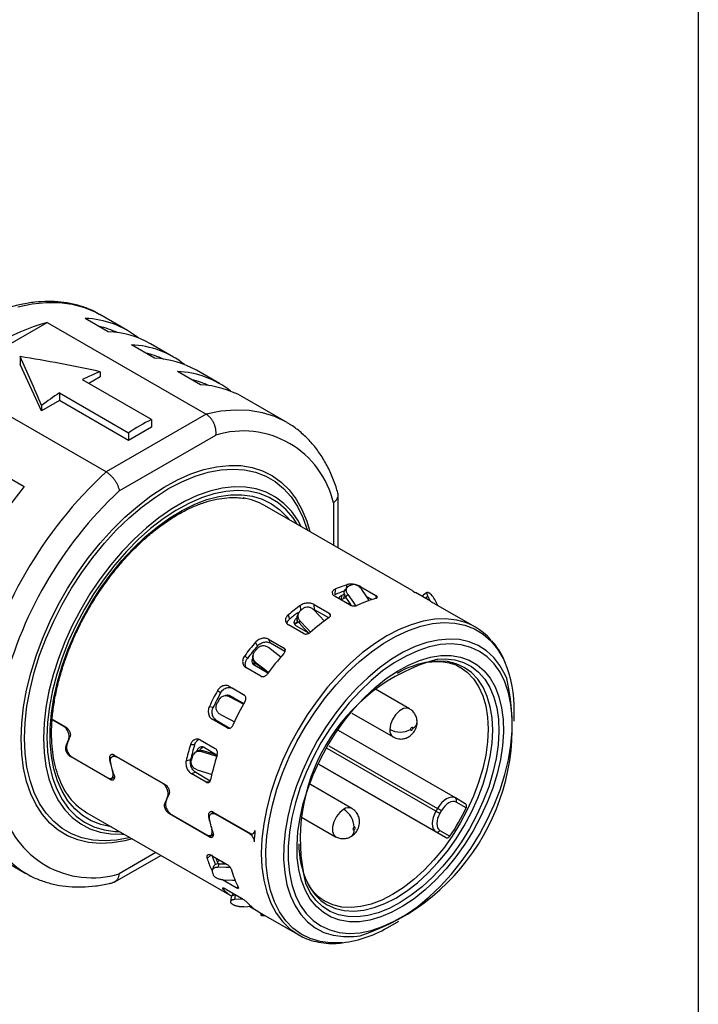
# Model space of a CAD drawing. Header units: millimetres. Extents: x 6 to 273, y 6 to 210.
# Tile 12 of 13: x 252 to 273, y 159 to 189. Entities that reach past the tile are written whole.
import ezdxf

# ---------------------------------------------------------------- set-up
doc = ezdxf.new("R2010")
doc.units = ezdxf.units.MM
doc.linetypes.add('SLD-Solid', pattern=[0])
doc.layers.add('TEXT', color=140, linetype='SLD-Solid', lineweight=25)

msp = doc.modelspace()

# ---------------------------------------------------------------- linework, layer by layer
for p, q in [((254.657, 179.944), (254.673, 179.934)), ((255.522, 179.444), (254.673, 179.934)), ((249.988, 177.918), (253.057, 179.689)), ((253.057, 179.689), (257.936, 176.873)), ((254.934, 179.407), (254.227, 179.815)), ((256.936, 178.628), (256.229, 179.036)), ((256.349, 178.59), (255.641, 178.998)), ((252.229, 178.64), (252.229, 178.395)), ((252.887, 176.979), (252.229, 178.395)), ((254.683, 178.178), (254.683, 178.016)), ((257.763, 177.774), (257.056, 178.182)), ((258.35, 177.812), (257.643, 178.22)), ((254.867, 175.101), (249.988, 177.918)), ((256.26, 176.709), (254.138, 177.933)), ((254.683, 178.016), (254.34, 177.817)), ((253.431, 177.525), (255.553, 176.301)), ((253.431, 177.525), (253.431, 177.293)), ((253.431, 177.293), (252.887, 176.979)), ((255.553, 176.068), (253.431, 177.293)), ((260.401, 176.628), (259.057, 177.403)), ((252.887, 177.141), (252.887, 176.979)), ((257.936, 176.873), (254.867, 175.101)), ((256.26, 176.709), (256.26, 176.477)), ((260.421, 176.616), (260.401, 176.628)), ((256.26, 176.477), (255.553, 176.068)), ((255.553, 176.301), (255.553, 176.068)), ((255.27, 174.517), (258.24, 176.232)), ((251.646, 175.059), (252.353, 174.65)), ((261.992, 172.765), (261.992, 174.394)), ((264.261, 171.455), (259.727, 174.072)), ((261.846, 174.149), (261.846, 172.849)), ((261.896, 171.497), (261.886, 171.328)), ((262.273, 171.56), (262.206, 171.475)), ((262.249, 171.53), (262.273, 171.638)), ((262.681, 171.531), (262.69, 171.573)), ((262.69, 171.573), (263.15, 171.308)), ((262.357, 171.011), (261.897, 171.277)), ((262.098, 171.307), (262.086, 171.178)), ((262.169, 171.209), (262.194, 171.343)), ((262.245, 171.224), (262.169, 171.209)), ((262.225, 171.253), (262.289, 171.333)), ((263.022, 171.18), (262.876, 171.264)), ((263.171, 171.233), (263.15, 171.308)), ((264.828, 171.127), (264.368, 171.392)), ((264.73, 171.404), (264.604, 171.319)), ((264.66, 171.224), (264.745, 171.281)), ((264.745, 171.281), (264.807, 171.139)), ((260.843, 170.846), (260.833, 171.002)), ((261.203, 170.893), (261.267, 170.868)), ((261.257, 171.025), (261.716, 170.76)), ((261.267, 170.868), (261.257, 171.025)), ((261.702, 170.617), (261.267, 170.868)), ((262.247, 171.074), (262.359, 171.059)), ((266.209, 170.33), (264.974, 171.043)), ((265.049, 171), (265.023, 171.058)), ((260.457, 170.708), (260.496, 170.573)), ((260.712, 170.606), (260.737, 170.501)), ((260.783, 170.777), (260.749, 170.714)), ((260.923, 170.14), (260.463, 170.406)), ((260.775, 170.495), (260.674, 170.424)), ((261.092, 170.144), (260.716, 170.361)), ((260.795, 170.461), (260.827, 170.521)), ((259.856, 169.961), (260.316, 169.695)), ((259.914, 169.845), (259.856, 169.961)), ((259.51, 169.751), (259.453, 169.867)), ((260.357, 169.589), (259.914, 169.845)), ((259.122, 169.455), (259.205, 169.37)), ((259.379, 169.455), (259.376, 169.424)), ((259.618, 168.827), (259.159, 169.093)), ((259.449, 169.234), (259.419, 169.195)), ((259.836, 168.92), (259.438, 169.15)), ((259.471, 169.21), (259.473, 169.239)), ((258.644, 168.515), (259.104, 168.25)), ((258.742, 168.454), (258.644, 168.515)), ((259.116, 168.238), (258.742, 168.454)), ((264.182, 167.826), (263.138, 168.429)), ((258.382, 168.316), (258.284, 168.377)), ((258.622, 168.209), (258.607, 168.213)), ((258.671, 168.19), (258.62, 168.205)), ((258.657, 168.194), (258.671, 168.19)), ((258.694, 168.218), (259.094, 167.987)), ((258.751, 168.187), (258.735, 168.156)), ((258.038, 167.896), (258.155, 167.873)), ((262.413, 167.693), (263.682, 166.96)), ((267.397, 167.441), (267.397, 167.753)), ((253.565, 167.284), (253.213, 167.487)), ((253.214, 167.504), (253.637, 167.26)), ((258.586, 167.238), (258.126, 167.503)), ((258.126, 167.503), (258.244, 167.48)), ((258.244, 167.48), (258.669, 167.234)), ((258.638, 167.225), (258.586, 167.238)), ((258.803, 167.422), (258.708, 167.476)), ((253.718, 166.906), (253.741, 166.917)), ((265.593, 165.086), (262.005, 167.157)), ((253.653, 166.663), (253.622, 166.649)), ((257.583, 166.72), (257.456, 166.718)), ((257.756, 166.869), (258.215, 166.604)), ((257.884, 166.633), (258.276, 166.406)), ((261.709, 166.693), (265.043, 164.768)), ((253.769, 166.359), (253.792, 166.37)), ((254.991, 165.653), (253.769, 166.359)), ((253.838, 166.334), (254.919, 165.71)), ((255.135, 166.395), (255.064, 166.361)), ((255.117, 166.405), (256.677, 165.504)), ((256.605, 165.529), (255.187, 166.348)), ((257.588, 166.475), (257.555, 166.436)), ((257.81, 166.506), (257.841, 166.544)), ((258.075, 166.523), (258.06, 166.466)), ((264.993, 164.682), (261.659, 166.606)), ((254.972, 166.256), (255.005, 166.272)), ((257.325, 166.227), (257.462, 166.267)), ((265.296, 163.871), (261.405, 166.118)), ((261.405, 166.118), (264.993, 164.046)), ((255.12, 165.714), (254.991, 165.653)), ((255.034, 165.692), (255.121, 165.734)), ((255.082, 165.887), (255.07, 165.882)), ((255.117, 165.732), (255.121, 165.729)), ((257.48, 165.836), (257.617, 165.876)), ((257.94, 165.571), (257.48, 165.836)), ((257.617, 165.876), (258.063, 165.618)), ((262.414, 164.764), (261.145, 165.497)), ((256.759, 165.151), (256.782, 165.162)), ((256.693, 164.908), (256.662, 164.893)), ((265.896, 164.911), (265.593, 165.086)), ((265.924, 164.779), (265.614, 164.958)), ((254.277, 164.633), (258.722, 162.067)), ((256.809, 164.603), (256.833, 164.615)), ((258.032, 163.898), (256.809, 164.603)), ((256.879, 164.578), (257.96, 163.954)), ((258.012, 164.501), (258.046, 164.516)), ((258.176, 164.639), (258.105, 164.606)), ((258.158, 164.65), (259.28, 164.002)), ((259.279, 163.985), (258.227, 164.592)), ((260.87, 164.501), (261.914, 163.898)), ((265.043, 164.768), (264.993, 164.682)), ((265.164, 164.698), (265.114, 164.612)), ((258.175, 163.966), (258.032, 163.898)), ((258.074, 163.937), (258.16, 163.978)), ((258.122, 164.132), (258.111, 164.126)), ((259.299, 163.995), (259.279, 163.985)), ((259.379, 163.991), (259.43, 164.015)), ((264.993, 164.046), (265.296, 163.871)), ((265.114, 164.092), (265.424, 163.913)), ((251.058, 163.547), (252.402, 162.771)), ((255.131, 162.51), (256.543, 163.325)), ((256.396, 163.409), (255.27, 162.759)), ((258.081, 163.327), (257.969, 163.23)), ((258.124, 163.311), (258.584, 163.046)), ((258.252, 163.198), (258.245, 163.241)), ((258.278, 163.222), (258.252, 163.198)), ((258.285, 163.111), (258.35, 163.181)), ((258.317, 163.054), (258.285, 163.111)), ((258.306, 162.957), (258.341, 163.069)), ((258.341, 163.069), (258.551, 163.064)), ((252.382, 162.783), (252.402, 162.771)), ((258.1, 162.891), (258.112, 162.873)), ((258.162, 162.98), (258.125, 162.863)), ((258.859, 162.33), (258.436, 162.575)), ((258.505, 162.303), (258.478, 162.266)), ((258.567, 162.272), (259.026, 162.007)), ((258.724, 162.07), (258.771, 162.154)), ((258.819, 161.968), (258.839, 162.104)), ((258.839, 162.104), (258.855, 162.105)), ((258.934, 162.355), (258.859, 162.33)), ((258.705, 162.043), (258.684, 161.9)), ((259.097, 161.745), (259.339, 161.763)), ((259.544, 161.593), (259.26, 161.757)), ((259.594, 161.563), (260.76, 160.89)), ((259.612, 161.553), (259.613, 161.493)), ((263.585, 161.151), (263.856, 161.307))]:
    msp.add_line(p, q)
at = {"flags": 128}
for points in [[(252.156, 180.166), (252.596, 180.259), (253.024, 180.305), (253.435, 180.301), (253.828, 180.249), (254.201, 180.149), (254.549, 180.002), (254.657, 179.944)], [(260.401, 176.628), (260.401, 176.628), (260.047, 176.799), (259.666, 176.919), (259.261, 176.986), (258.836, 177.001), (258.393, 176.963), (257.936, 176.873)], [(252.256, 166.898), (252.275, 167.381), (252.33, 167.882), (252.423, 168.396), (252.551, 168.919), (252.714, 169.447), (252.911, 169.976), (253.139, 170.5), (253.398, 171.016), (253.684, 171.519), (253.996, 172.006), (254.33, 172.472), (254.685, 172.913), (255.057, 173.326), (255.443, 173.707), (255.839, 174.053), (256.244, 174.362), (256.652, 174.63), (257.062, 174.855), (257.469, 175.037), (257.87, 175.172), (258.261, 175.26), (258.64, 175.301), (259.004, 175.293), (259.349, 175.237), (259.673, 175.134), (259.972, 174.984), (260.244, 174.788), (260.488, 174.549), (260.701, 174.268), (260.881, 173.947), (261.027, 173.589), (261.121, 173.268)], [(255.597, 163.871), (255.575, 163.865), (255.188, 163.792), (254.814, 163.766), (254.457, 163.79), (254.12, 163.862), (253.806, 163.982), (253.517, 164.149), (253.256, 164.361), (253.025, 164.617), (252.826, 164.914), (252.661, 165.251), (252.531, 165.623), (252.437, 166.029), (252.381, 166.463), (252.362, 166.924), (252.381, 167.406), (252.437, 167.906), (252.531, 168.419), (252.661, 168.941), (252.826, 169.468), (253.025, 169.995), (253.256, 170.518), (253.517, 171.032), (253.806, 171.532), (254.12, 172.015), (254.457, 172.476), (254.814, 172.912), (255.188, 173.318), (255.575, 173.692), (255.973, 174.03), (256.378, 174.328), (256.786, 174.586), (257.194, 174.8), (257.599, 174.968), (257.996, 175.09), (258.384, 175.163), (258.758, 175.189), (259.115, 175.165), (259.452, 175.093), (259.766, 174.973), (260.055, 174.806), (260.316, 174.594), (260.547, 174.338), (260.746, 174.04), (260.911, 173.704), (261.041, 173.332), (261.047, 173.311)], [(260.857, 173.42), (260.75, 173.616), (260.554, 173.896), (260.325, 174.134), (260.068, 174.329), (259.783, 174.478), (259.474, 174.58), (259.143, 174.634), (258.794, 174.641), (258.429, 174.599), (258.051, 174.509), (257.665, 174.372), (257.274, 174.189), (256.881, 173.962), (256.489, 173.693), (256.103, 173.384), (255.726, 173.038), (255.361, 172.659), (255.011, 172.249), (254.68, 171.812), (254.371, 171.353), (254.087, 170.876), (253.829, 170.384), (253.601, 169.882), (253.404, 169.375), (253.241, 168.868), (253.112, 168.365), (253.02, 167.87), (252.964, 167.388), (252.945, 166.924), (252.964, 166.481), (253.02, 166.064), (253.112, 165.676), (253.241, 165.321), (253.404, 165.002), (253.601, 164.723), (253.829, 164.484), (254.087, 164.29), (254.371, 164.141), (254.68, 164.038), (255.011, 163.984), (255.361, 163.978), (255.407, 163.98)], [(260.73, 173.493), (260.606, 173.685), (260.391, 173.94), (260.145, 174.151), (259.871, 174.317), (259.572, 174.436), (259.249, 174.507), (258.906, 174.529), (258.547, 174.503), (258.174, 174.427), (257.791, 174.304), (257.402, 174.134), (257.01, 173.919), (256.619, 173.66), (256.233, 173.361), (255.855, 173.023), (255.488, 172.651), (255.137, 172.248), (254.803, 171.817), (254.492, 171.362), (254.205, 170.888), (253.945, 170.399), (253.715, 169.9), (253.516, 169.395), (253.351, 168.889), (253.22, 168.387), (253.127, 167.893), (253.07, 167.412), (253.051, 166.949)], [(255.027, 164.2), (255.019, 164.201), (254.704, 164.27), (254.412, 164.386), (254.144, 164.548), (253.905, 164.754), (253.695, 165.003), (253.517, 165.291), (253.373, 165.617), (253.264, 165.977), (253.19, 166.369), (253.153, 166.787), (253.153, 167.229), (253.19, 167.69), (253.264, 168.166), (253.373, 168.653), (253.517, 169.145), (253.695, 169.639), (253.905, 170.13), (254.144, 170.612), (254.412, 171.083), (254.704, 171.537), (255.019, 171.969), (255.353, 172.377), (255.704, 172.756), (256.068, 173.103), (256.442, 173.414), (256.821, 173.686), (257.204, 173.918), (257.586, 174.106), (257.963, 174.249), (258.332, 174.346), (258.69, 174.396), (259.033, 174.399), (259.358, 174.353), (259.662, 174.26), (259.942, 174.121), (260.196, 173.937), (260.421, 173.709), (260.477, 173.64)], [(262.958, 171.146), (262.851, 171.299), (262.716, 171.493)], [(262.406, 170.992), (262.36, 171.058), (262.225, 171.253)], [(262.289, 171.333), (262.46, 171.086), (262.528, 170.988)], [(261.573, 170.515), (261.42, 170.678), (261.254, 170.854)], [(265.638, 170.544), (265.625, 170.547), (265.301, 170.584), (264.959, 170.573), (264.603, 170.515), (264.236, 170.409), (263.862, 170.257), (263.484, 170.061), (263.107, 169.821), (262.733, 169.541), (262.366, 169.223), (262.01, 168.87), (261.668, 168.486), (261.343, 168.075), (261.04, 167.639), (260.759, 167.184)], [(262.125, 160.643), (262.104, 160.641), (261.761, 160.634), (261.437, 160.676), (261.134, 160.766), (260.855, 160.903), (260.604, 161.087), (260.382, 161.316), (260.192, 161.586), (260.036, 161.896), (259.915, 162.242), (259.83, 162.621), (259.783, 163.029), (259.773, 163.462), (259.802, 163.916), (259.868, 164.387), (259.971, 164.869), (260.109, 165.357), (260.283, 165.848), (260.489, 166.336), (260.726, 166.816), (260.991, 167.283), (261.283, 167.733), (261.597, 168.162), (261.93, 168.564), (262.281, 168.937), (262.644, 169.276), (263.016, 169.578), (263.394, 169.84), (263.774, 170.059), (264.153, 170.234), (264.525, 170.362), (264.888, 170.442), (265.238, 170.474), (265.572, 170.457), (265.886, 170.391), (266.177, 170.277), (266.443, 170.116), (266.68, 169.909), (266.886, 169.66), (267.059, 169.369), (267.109, 169.265)], [(261.087, 170.147), (260.96, 170.284), (260.795, 170.461)], [(260.827, 170.521), (261.037, 170.296), (261.144, 170.18)], [(267.167, 168.757), (267.118, 168.87), (266.96, 169.157), (266.768, 169.404), (266.545, 169.609), (266.294, 169.77), (266.017, 169.884), (265.717, 169.95), (265.398, 169.968), (265.062, 169.938), (264.713, 169.86), (264.355, 169.734), (263.992, 169.562), (263.627, 169.346), (263.265, 169.088), (262.909, 168.791), (262.563, 168.459), (262.231, 168.093), (261.916, 167.699), (261.622, 167.281), (261.351, 166.843)], [(260.233, 169.412), (260.043, 169.558), (259.849, 169.706)], [(266.33, 163.967), (266.571, 164.415), (266.783, 164.874), (266.963, 165.338), (267.11, 165.803), (267.221, 166.263), (267.296, 166.713), (267.333, 167.149), (267.333, 167.565), (267.296, 167.957), (267.221, 168.32), (267.11, 168.652), (266.963, 168.947), (266.783, 169.203), (266.571, 169.418), (266.33, 169.588), (266.062, 169.711), (265.771, 169.788), (265.459, 169.816), (265.13, 169.795), (264.787, 169.726), (264.435, 169.609), (264.077, 169.445), (263.716, 169.237), (263.358, 168.987), (263.006, 168.697), (262.663, 168.371), (262.334, 168.012), (262.022, 167.623), (261.731, 167.211), (261.463, 166.778), (261.222, 166.33), (261.01, 165.871), (260.83, 165.407), (260.684, 164.942), (260.572, 164.482), (260.497, 164.032), (260.46, 163.596), (260.46, 163.18), (260.497, 162.788), (260.572, 162.425), (260.684, 162.093), (260.83, 161.798), (261.01, 161.542), (261.222, 161.327), (261.463, 161.157), (261.731, 161.034), (262.022, 160.957), (262.334, 160.929), (262.663, 160.95), (263.006, 161.019), (263.358, 161.136), (263.716, 161.3), (264.077, 161.508), (264.435, 161.758), (264.787, 162.048), (265.13, 162.374), (265.459, 162.733), (265.771, 163.122), (266.062, 163.534), (266.33, 163.967)], [(261.655, 166.667), (261.911, 167.079), (262.189, 167.471), (262.488, 167.839), (262.803, 168.177), (263.132, 168.483), (263.469, 168.752), (263.811, 168.982), (264.154, 169.169), (264.494, 169.312), (264.827, 169.409), (265.149, 169.458), (265.457, 169.46), (265.746, 169.413), (266.013, 169.319), (266.256, 169.179), (266.471, 168.994), (266.656, 168.767), (266.808, 168.5), (266.927, 168.196), (267.01, 167.859), (267.056, 167.493), (267.065, 167.103), (267.037, 166.692), (266.973, 166.265), (266.872, 165.828), (266.736, 165.386), (266.567, 164.943), (266.367, 164.505), (266.138, 164.078), (265.882, 163.666), (265.604, 163.274), (265.305, 162.906), (264.99, 162.568), (264.662, 162.262), (264.324, 161.993), (263.982, 161.763), (263.639, 161.576), (263.299, 161.433), (262.966, 161.336), (262.644, 161.287), (262.336, 161.285), (262.047, 161.332), (261.78, 161.426), (261.537, 161.566), (261.322, 161.751), (261.137, 161.978), (260.985, 162.245), (260.866, 162.549), (260.783, 162.886), (260.737, 163.252), (260.728, 163.642), (260.756, 164.054), (260.82, 164.48), (260.921, 164.917), (261.057, 165.36), (261.226, 165.802), (261.426, 166.24), (261.655, 166.667)], [(265.048, 169.351), (265.279, 169.359), (265.569, 169.327), (265.839, 169.247), (266.085, 169.12), (266.303, 168.948), (266.492, 168.733), (266.649, 168.478), (266.772, 168.185), (266.86, 167.858), (266.911, 167.502), (266.925, 167.12), (266.901, 166.717), (266.841, 166.297), (266.745, 165.867), (266.613, 165.432), (266.448, 164.995), (266.251, 164.564), (266.026, 164.143)], [(259.841, 168.925), (259.664, 169.061), (259.471, 169.21)], [(259.473, 169.239), (259.719, 169.049), (259.857, 168.944)], [(265.742, 169.099), (265.955, 168.946), (266.146, 168.746), (266.305, 168.505), (266.431, 168.227), (266.522, 167.914), (266.577, 167.571), (266.596, 167.202), (266.577, 166.812), (266.522, 166.406), (266.431, 165.988), (266.305, 165.564), (266.146, 165.14), (265.955, 164.72), (265.736, 164.31), (265.491, 163.915), (265.222, 163.54), (264.934, 163.19), (264.63, 162.869), (264.314, 162.582), (263.99, 162.331), (263.661, 162.12), (263.333, 161.951), (263.008, 161.828), (262.692, 161.75), (262.388, 161.72), (262.1, 161.738), (261.832, 161.803), (261.586, 161.914)], [(261.657, 161.806), (261.906, 161.693), (262.178, 161.627), (262.47, 161.609), (262.778, 161.64), (263.099, 161.718), (263.428, 161.843), (263.761, 162.014), (264.094, 162.228), (264.423, 162.483), (264.744, 162.774), (265.052, 163.1), (265.344, 163.455), (265.617, 163.835), (265.865, 164.235), (266.088, 164.651), (266.281, 165.077), (266.442, 165.507), (266.57, 165.937), (266.662, 166.361), (266.718, 166.773), (266.737, 167.169), (266.718, 167.543), (266.662, 167.89), (266.57, 168.207), (266.442, 168.49), (266.281, 168.734), (266.088, 168.936), (265.865, 169.095), (265.617, 169.209), (265.344, 169.274), (265.052, 169.292), (264.807, 169.272)], [(259.089, 167.97), (258.874, 168.081), (258.657, 168.194)], [(258.671, 168.19), (258.946, 168.047), (259.091, 167.972)], [(264.178, 167.828), (264.109, 167.849), (263.993, 167.831), (263.87, 167.76), (263.755, 167.645), (263.661, 167.499), (263.6, 167.341), (263.578, 167.189)], [(258.378, 167.649), (258.653, 167.505), (258.809, 167.423)], [(264.285, 167.23), (264.283, 167.244), (264.275, 167.253), (264.264, 167.255), (264.25, 167.25), (264.237, 167.239), (264.225, 167.224), (264.217, 167.206), (264.215, 167.189)], [(264.215, 167.189), (264.217, 167.175), (264.225, 167.166), (264.237, 167.164), (264.25, 167.169), (264.264, 167.18), (264.275, 167.195), (264.283, 167.213), (264.285, 167.23)], [(253.051, 166.949), (253.07, 166.508), (253.127, 166.093), (253.22, 165.707), (253.351, 165.355), (253.516, 165.04), (253.715, 164.765), (253.945, 164.531), (254.205, 164.343), (254.492, 164.2), (254.803, 164.105), (255.137, 164.058), (255.281, 164.053)], [(260.759, 167.184), (260.505, 166.714), (260.28, 166.233), (260.086, 165.746), (259.924, 165.258), (259.797, 164.773), (259.705, 164.297), (259.649, 163.833), (259.631, 163.386), (259.649, 162.96), (259.705, 162.56), (259.797, 162.19), (259.924, 161.852), (260.086, 161.551), (260.28, 161.288), (260.505, 161.068), (260.759, 160.891), (260.763, 160.888)], [(255.671, 163.828), (255.443, 163.769), (255.057, 163.704), (254.685, 163.688), (254.33, 163.72), (253.996, 163.799), (253.684, 163.926), (253.398, 164.099), (253.139, 164.317), (252.911, 164.577), (252.714, 164.878), (252.551, 165.218), (252.423, 165.593), (252.33, 166), (252.275, 166.437), (252.256, 166.898)], [(261.351, 166.843), (261.107, 166.389), (260.892, 165.925), (260.708, 165.455), (260.558, 164.985), (260.442, 164.519), (260.363, 164.062), (260.321, 163.619), (260.316, 163.195), (260.349, 162.795), (260.419, 162.422), (260.525, 162.081), (260.667, 161.775), (260.843, 161.507), (261.05, 161.28), (261.287, 161.098), (261.552, 160.96), (261.84, 160.87), (262.151, 160.828), (262.479, 160.834), (262.665, 160.858)], [(258.265, 166.362), (258.042, 166.433), (257.81, 166.506)], [(257.841, 166.544), (258.136, 166.45), (258.276, 166.406)], [(257.662, 165.95), (257.956, 165.856), (258.116, 165.804)], [(265.593, 165.086), (265.534, 165.107), (265.467, 165.11), (265.394, 165.094), (265.318, 165.058), (265.242, 165.006), (265.169, 164.938), (265.102, 164.858), (265.043, 164.768)], [(265.614, 164.958), (265.565, 164.976), (265.51, 164.978), (265.451, 164.965), (265.389, 164.936), (265.327, 164.893), (265.267, 164.838), (265.212, 164.772), (265.164, 164.698)], [(262.164, 164.74), (262.043, 164.645), (261.937, 164.513), (261.858, 164.359), (261.816, 164.201), (261.816, 164.059), (261.858, 163.95), (261.915, 163.898)], [(264.993, 164.682), (264.945, 164.586), (264.909, 164.487), (264.887, 164.39), (264.879, 164.298), (264.887, 164.215), (264.909, 164.143), (264.945, 164.087), (264.993, 164.046)], [(265.114, 164.612), (265.103, 164.618), (265.089, 164.626), (265.074, 164.635), (265.058, 164.644), (265.041, 164.654), (265.024, 164.664), (265.008, 164.673), (264.993, 164.682)], [(265.114, 164.612), (265.074, 164.533), (265.045, 164.453), (265.027, 164.373), (265.02, 164.298), (265.027, 164.23), (265.045, 164.172), (265.074, 164.125), (265.114, 164.092)], [(265.043, 164.768), (265.058, 164.76), (265.074, 164.75), (265.091, 164.741), (265.108, 164.731), (265.124, 164.721), (265.139, 164.713), (265.153, 164.705), (265.164, 164.698)], [(262.482, 164.107), (262.496, 164.118), (262.507, 164.133), (262.515, 164.151), (262.518, 164.168), (262.515, 164.182), (262.507, 164.191), (262.496, 164.193), (262.482, 164.188)], [(266.026, 164.143), (265.774, 163.737), (265.499, 163.351), (265.203, 162.99), (264.892, 162.658), (264.568, 162.36), (264.235, 162.098), (263.897, 161.876), (263.559, 161.697), (263.225, 161.563), (262.898, 161.476), (262.583, 161.436), (262.284, 161.444), (262.003, 161.5), (261.745, 161.604), (261.513, 161.753), (261.309, 161.947), (261.135, 162.182), (260.995, 162.457), (260.99, 162.47)], [(262.482, 164.188), (262.469, 164.177), (262.457, 164.162), (262.45, 164.144), (262.447, 164.127), (262.45, 164.113), (262.457, 164.104), (262.469, 164.102), (262.482, 164.107)], [(258.683, 162.949), (258.538, 162.952), (258.306, 162.957)], [(258.454, 162.572), (258.749, 162.565), (258.84, 162.563)], [(259.06, 161.986), (259.035, 161.984), (258.819, 161.968)]]:
    msp.add_lwpolyline(points, dxfattribs=at)
for centre, radius, start, end in [((255.151, 172.517), 7.472, 106.2787, 133.7159), ((254.125, 177.022), 2.795, 51.6381, 87.9105), ((254.081, 176.926), 2.702, 65.271, 77.6532), ((254.817, 176.548), 2.861, 60.4281, 87.6505), ((255.54, 176.206), 2.795, 51.6381, 87.9105), ((255.495, 176.11), 2.702, 65.271, 77.6532), ((256.231, 175.732), 2.861, 60.4281, 87.6505), ((256.999, 172.287), 6.33, 111.4581, 116.8627), ((256.954, 175.389), 2.795, 51.6381, 87.9105), ((256.909, 175.293), 2.702, 65.271, 77.6532), ((258.241, 170.135), 8.817, 123.0552, 127.3881), ((257.645, 174.915), 2.861, 60.4281, 87.6505), ((259.669, 169.986), 7.538, 116.8927, 123.1019), ((259.074, 173.514), 2.843, 12.9179, 107.0713), ((263.804, 165.426), 13.171, 132.7302, 167.2698), ((262.866, 165.967), 13.636, 140.4467, 159.5533), ((263.714, 165.478), 12.37, 133.0502, 166.9498), ((258.785, 172.426), 1.897, 60.2173, 81.2735), ((263.366, 167.899), 3.735, 107.6428, 113.3358), ((263.44, 167.94), 3.877, 107.517, 113.4616), ((263.779, 167.838), 4.032, 109.8769, 111.1016), ((263.391, 167.812), 3.611, 109.7826, 111.196), ((263.447, 167.843), 3.718, 109.6978, 111.2808), ((264.214, 167.49), 3.877, 105.8669, 115.1117), ((263.599, 169.856), 1.932, 50.3785, 52.3782), ((264.648, 165.729), 6.508, 125.8821, 130.0908), ((265.04, 165.536), 6.769, 127.5529, 128.4199), ((264.585, 165.698), 6.363, 127.0528, 129.9844), ((265.421, 165.281), 6.504, 124.7134, 131.2594), ((265.281, 168.723), 1.856, 41.1691, 78.9042), ((266.15, 164.144), 8.809, 139.4859, 142.925), ((265.969, 164.246), 8.487, 139.5587, 142.8522), ((266.607, 163.884), 9.164, 140.8512, 141.5596), ((266.922, 163.697), 8.804, 138.5309, 143.8799), ((266.56, 163.822), 5.732, 105.2935, 193.6481), ((265.258, 166.439), 2.868, 99.0431, 120.3882), ((263.616, 167.817), 3.781, 359.0345, 22.5112), ((260.61, 167.261), 6.726, 287.798, 12.8516), ((266.492, 163.872), 9.363, 151.2407, 154.5428), ((266.295, 163.986), 9.02, 151.3106, 154.473), ((266.966, 163.598), 9.74, 152.5516, 153.2319), ((267.264, 163.426), 9.357, 150.3239, 155.4597), ((264.197, 167.432), 0.22, 293.5783, 356.289), ((263.814, 167.158), 0.238, 172.4814, 236.2064), ((263.897, 167.803), 0.692, 242.6097, 297.3903), ((264.925, 164.463), 7.802, 163.2038, 166.9331), ((264.781, 164.558), 7.516, 163.2827, 166.8542), ((265.34, 164.21), 8.115, 164.6843, 165.4526), ((265.698, 164.018), 7.797, 162.1683, 167.9687), ((255.252, 166.297), 1.929, 214.6688, 239.6642), ((254.435, 165.477), 2.843, 192.9179, 287.0713), ((265.538, 165.011), 0.0922, 324.8149, 53.6488), ((254.149, 165.549), 3.282, 193.4724, 237.435), ((262.309, 164.551), 0.238, 63.7957, 127.5147), ((261.791, 164.157), 0.692, 2.6055, 57.3945), ((259.482, 167.921), 7.167, 325.9997, 334.0003), ((265.227, 163.492), 5.821, 174.0885, 177.6039), ((262.263, 164.082), 0.22, 303.7113, 6.4168), ((265.03, 164.131), 0.0922, 246.3569, 335.1837), ((263.568, 163.65), 2.782, 179.4108, 204.4621), ((260.745, 164.186), 2.768, 197.5955, 204.5476), ((260.711, 164.092), 2.874, 197.4419, 204.7012), ((260.838, 164.145), 2.754, 200.1049, 202.0382), ((260.93, 163.839), 2.987, 200.3236, 201.8194), ((261.488, 163.646), 2.875, 195.4282, 206.7149), ((262.482, 163.172), 1.596, 204.9634, 238.8678), ((259.759, 163.617), 1.861, 226.5285, 236.2284), ((259.943, 163.343), 1.932, 230.3785, 232.3782), ((260.538, 163.171), 1.865, 223.8435, 238.9134), ((259.903, 163.747), 2.281, 263.9952, 265.7856), ((261.672, 164.301), 3.686, 277.0632, 301.2607)]:
    msp.add_arc(centre, radius, start, end)
for major_axis, ratio, start_param, end_param in [((-3.49, 11.035), 0.201938, 5.121149, 5.280595), ((15.409, -2.884), 0.410779, 1.48809, 1.647536)]:
    msp.add_ellipse((252.229, 172.108), major_axis=major_axis, ratio=ratio, start_param=start_param, end_param=end_param)
for points, knots in [([(254.653, 179.94), (254.618, 179.962), (254.478, 180.047), (254.211, 180.155), (253.855, 180.262), (253.478, 180.323), (253.086, 180.342), (252.68, 180.318), (252.261, 180.25), (251.833, 180.14), (251.398, 179.986), (250.958, 179.791), (250.517, 179.556), (250.078, 179.282), (249.642, 178.971), (249.213, 178.625), (248.793, 178.247), (248.384, 177.838), (247.989, 177.401), (247.609, 176.938), (247.247, 176.453), (246.905, 175.948), (246.585, 175.426), (246.289, 174.89), (246.018, 174.343), (245.774, 173.788), (245.559, 173.228), (245.373, 172.667), (245.218, 172.108), (245.095, 171.554), (245.004, 171.008), (244.948, 170.482), (244.93, 170.103), (244.929, 169.902), (244.929, 169.863)], [0, 0, 0, 0, 0.010739, 0.042532, 0.074338, 0.10626, 0.138372, 0.17071, 0.203268, 0.236011, 0.26889, 0.301856, 0.334869, 0.367899, 0.400921, 0.433927, 0.466912, 0.499876, 0.532821, 0.565748, 0.598662, 0.631567, 0.664467, 0.697365, 0.730267, 0.763174, 0.796093, 0.829026, 0.861979, 0.894955, 0.927957, 0.960988, 0.992301, 1, 1, 1, 1]), ([(261.983, 174.453), (261.965, 174.516), (261.904, 174.723), (261.774, 175.054), (261.583, 175.432), (261.359, 175.774), (261.106, 176.079), (260.822, 176.341), (260.593, 176.519), (260.451, 176.594), (260.421, 176.611)], [0, 0, 0, 0, 0.066598, 0.218824, 0.37024, 0.520215, 0.668497, 0.815073, 0.96021, 1, 1, 1, 1]), ([(253.692, 165.183), (253.683, 165.195), (253.612, 165.284), (253.507, 165.486), (253.38, 165.788), (253.285, 166.124), (253.222, 166.487), (253.191, 166.875), (253.192, 167.284), (253.225, 167.711), (253.291, 168.152), (253.389, 168.604), (253.518, 169.063), (253.677, 169.525), (253.865, 169.985), (254.081, 170.439), (254.321, 170.884), (254.585, 171.316), (254.87, 171.731), (255.174, 172.125), (255.493, 172.495), (255.825, 172.838), (256.167, 173.151), (256.516, 173.43), (256.869, 173.675), (257.223, 173.882), (257.573, 174.051), (257.918, 174.179), (258.255, 174.267), (258.579, 174.313), (258.864, 174.321), (259.032, 174.296), (259.104, 174.285)], [0, 0, 0, 0, 0.005185, 0.040334, 0.075231, 0.109945, 0.144547, 0.179096, 0.213628, 0.248159, 0.282704, 0.317267, 0.35185, 0.386451, 0.421068, 0.455696, 0.490331, 0.524969, 0.559603, 0.59423, 0.628843, 0.663439, 0.698013, 0.732562, 0.767083, 0.801578, 0.836052, 0.870518, 0.904993, 0.939515, 0.974142, 1, 1, 1, 1]), ([(261.846, 174.149), (261.89, 174.191), (261.978, 174.275), (262.008, 174.39), (261.983, 174.443), (261.979, 174.451)], [0, 0, 0, 0, 0.458099, 0.913408, 1, 1, 1, 1]), ([(262.225, 171.253), (262.21, 171.279), (262.179, 171.333), (262.177, 171.413), (262.189, 171.464), (262.208, 171.478), (262.208, 171.478)], [0, 0, 0, 0, 0.33193, 0.665799, 0.999481, 1, 1, 1, 1]), ([(262.289, 171.333), (262.281, 171.346), (262.265, 171.371), (262.251, 171.409), (262.243, 171.445), (262.241, 171.477), (262.245, 171.506), (262.254, 171.531), (262.266, 171.552), (262.28, 171.569), (262.295, 171.582), (262.311, 171.592), (262.322, 171.597), (262.328, 171.599)], [0, 0, 0, 0, 0.121074, 0.23622, 0.345289, 0.448128, 0.544816, 0.635595, 0.720506, 0.799459, 0.872371, 0.93921, 1, 1, 1, 1]), ([(262.716, 171.493), (262.706, 171.506), (262.687, 171.531), (262.64, 171.576), (262.57, 171.62), (262.498, 171.639), (262.444, 171.64), (262.42, 171.633), (262.408, 171.63)], [0, 0, 0, 0, 0.124417, 0.249619, 0.499397, 0.749038, 0.874635, 1, 1, 1, 1]), ([(264.266, 171.452), (264.266, 171.452), (264.266, 171.452), (264.302, 171.431), (264.346, 171.405), (264.368, 171.392)], [0, 0, 0, 0, 0.1532537, 0.5765113, 1, 1, 1, 1]), ([(262.038, 171.195), (262.033, 171.206), (262.019, 171.233), (262.038, 171.275), (262.078, 171.296), (262.098, 171.307)], [0, 0, 0, 0, 0.240504, 0.620208, 1, 1, 1, 1]), ([(264.606, 171.255), (264.604, 171.259), (264.596, 171.284), (264.596, 171.309), (264.606, 171.316), (264.61, 171.32)], [0, 0, 0, 0, 0.120053, 0.63383, 1, 1, 1, 1]), ([(264.745, 171.281), (264.722, 171.332), (264.714, 171.372), (264.727, 171.412), (264.748, 171.41), (264.778, 171.387)], [0, 0, 0, 0, 0.5, 0.5, 1, 1, 1, 1]), ([(265.023, 171.058), (265.001, 171.109), (264.968, 171.169), (264.897, 171.275), (264.86, 171.32), (264.831, 171.345)], [0, 0, 0, 0, 0.5, 0.5, 1, 1, 1, 1]), ([(261.254, 170.854), (261.242, 170.866), (261.219, 170.888), (261.164, 170.923), (261.086, 170.949), (261.007, 170.945), (260.95, 170.926), (260.926, 170.91), (260.914, 170.902)], [0, 0, 0, 0, 0.124417, 0.249619, 0.499397, 0.749038, 0.874635, 1, 1, 1, 1]), ([(264.828, 171.127), (264.845, 171.117), (264.879, 171.098), (264.933, 171.067), (264.962, 171.05), (264.974, 171.044)], [0, 0, 0, 0, 0.368493, 0.736726, 1, 1, 1, 1]), ([(260.418, 170.446), (260.423, 170.466), (260.434, 170.513), (260.474, 170.552), (260.496, 170.573)], [0, 0, 0, 0, 0.448993, 1, 1, 1, 1]), ([(260.716, 170.361), (260.705, 170.369), (260.683, 170.383), (260.652, 170.42), (260.635, 170.475), (260.651, 170.534), (260.68, 170.578), (260.702, 170.597), (260.712, 170.606)], [0, 0, 0, 0, 0.1258719, 0.2505739, 0.4999904, 0.7493524, 0.8747677, 1, 1, 1, 1]), ([(260.795, 170.461), (260.776, 170.486), (260.737, 170.538), (260.724, 170.628), (260.731, 170.691), (260.75, 170.714), (260.751, 170.715)], [0, 0, 0, 0, 0.327229, 0.656369, 0.985326, 1, 1, 1, 1]), ([(260.827, 170.521), (260.817, 170.533), (260.798, 170.556), (260.778, 170.595), (260.765, 170.633), (260.759, 170.67), (260.76, 170.704), (260.766, 170.735), (260.775, 170.763), (260.788, 170.787), (260.802, 170.808), (260.817, 170.825), (260.828, 170.834), (260.834, 170.839)], [0, 0, 0, 0, 0.121138, 0.236335, 0.345442, 0.448307, 0.545007, 0.635787, 0.720686, 0.799614, 0.872487, 0.939274, 1, 1, 1, 1]), ([(261.754, 170.676), (261.753, 170.679), (261.748, 170.709), (261.731, 170.736), (261.716, 170.76)], [0, 0, 0, 0, 0.103504, 1, 1, 1, 1]), ([(260.676, 170.411), (260.679, 170.424), (260.688, 170.457), (260.718, 170.484), (260.737, 170.501)], [0, 0, 0, 0, 0.377114, 1, 1, 1, 1]), ([(259.849, 169.706), (259.836, 169.715), (259.809, 169.733), (259.748, 169.756), (259.665, 169.764), (259.586, 169.739), (259.532, 169.704), (259.511, 169.681), (259.5, 169.669)], [0, 0, 0, 0, 0.124417, 0.249619, 0.499397, 0.749038, 0.874635, 1, 1, 1, 1]), ([(260.316, 169.695), (260.332, 169.678), (260.355, 169.654), (260.368, 169.625), (260.371, 169.617)], [0, 0, 0, 0, 0.7422021, 1, 1, 1, 1]), ([(267.103, 169.286), (267.087, 169.326), (267.027, 169.473), (266.898, 169.687), (266.77, 169.843), (266.71, 169.916)], [0, 0, 0, 0, 0.162889, 0.607894, 1, 1, 1, 1]), ([(259.167, 169.088), (259.155, 169.121), (259.133, 169.181), (259.151, 169.285), (259.187, 169.342), (259.205, 169.37)], [0, 0, 0, 0, 0.378674, 0.68914, 1, 1, 1, 1]), ([(259.438, 169.15), (259.417, 169.166), (259.374, 169.199), (259.352, 169.278), (259.354, 169.346), (259.374, 169.38), (259.378, 169.387)], [0, 0, 0, 0, 0.306256, 0.612562, 0.9188, 1, 1, 1, 1]), ([(259.471, 169.21), (259.447, 169.232), (259.4, 169.278), (259.373, 169.371), (259.369, 169.439), (259.384, 169.468), (259.384, 169.468)], [0, 0, 0, 0, 0.330861, 0.663656, 0.996264, 1, 1, 1, 1]), ([(259.473, 169.239), (259.462, 169.249), (259.438, 169.269), (259.412, 169.305), (259.393, 169.343), (259.382, 169.381), (259.377, 169.418), (259.378, 169.453), (259.383, 169.485), (259.391, 169.514), (259.402, 169.539), (259.415, 169.561), (259.425, 169.574), (259.429, 169.581)], [0, 0, 0, 0, 0.1213899, 0.2367899, 0.3460479, 0.4490122, 0.5457631, 0.6365445, 0.7213937, 0.8002209, 0.8729421, 0.939527, 1, 1, 1, 1]), ([(259.432, 169.155), (259.422, 169.18), (259.407, 169.215), (259.418, 169.255), (259.421, 169.267)], [0, 0, 0, 0, 0.70178, 1, 1, 1, 1]), ([(264.772, 169.256), (264.836, 169.265), (264.992, 169.287), (265.222, 169.275), (265.462, 169.226), (265.634, 169.165), (265.719, 169.108), (265.739, 169.095)], [0, 0, 0, 0, 0.1715308, 0.4193838, 0.6701629, 0.9251163, 1, 1, 1, 1]), ([(258.657, 168.194), (258.642, 168.2), (258.613, 168.213), (258.548, 168.225), (258.466, 168.216), (258.394, 168.176), (258.348, 168.129), (258.331, 168.101), (258.323, 168.087)], [0, 0, 0, 0, 0.1244169, 0.2496192, 0.4993968, 0.7490382, 0.874635, 1, 1, 1, 1]), ([(258.694, 168.218), (258.666, 168.228), (258.611, 168.249), (258.54, 168.237), (258.511, 168.215), (258.51, 168.214)], [0, 0, 0, 0, 0.487444, 0.974961, 1, 1, 1, 1]), ([(258.664, 168.196), (258.678, 168.198), (258.716, 168.205), (258.75, 168.189), (258.771, 168.178)], [0, 0, 0, 0, 0.3528352, 1, 1, 1, 1]), ([(258.378, 167.649), (258.365, 167.657), (258.338, 167.673), (258.306, 167.705), (258.28, 167.739), (258.262, 167.775), (258.25, 167.811), (258.244, 167.846), (258.243, 167.879), (258.246, 167.91), (258.252, 167.937), (258.26, 167.962), (258.267, 167.977), (258.27, 167.984)], [0, 0, 0, 0, 0.121281, 0.236593, 0.345786, 0.448707, 0.545436, 0.636217, 0.721087, 0.799958, 0.872745, 0.939418, 1, 1, 1, 1]), ([(264.417, 167.414), (264.414, 167.452), (264.408, 167.532), (264.36, 167.65), (264.285, 167.755), (264.216, 167.802), (264.182, 167.826)], [0, 0, 0, 0, 0.236312, 0.486695, 0.744113, 1, 1, 1, 1]), ([(253.718, 166.906), (253.739, 166.958), (253.733, 167.035), (253.675, 167.183), (253.622, 167.25), (253.565, 167.283)], [0, 0, 0, 0, 0.5, 0.5, 1, 1, 1, 1]), ([(263.682, 166.96), (263.737, 166.936), (263.834, 166.893), (263.976, 166.897), (264.073, 166.922), (264.146, 166.955), (264.216, 167), (264.281, 167.065), (264.338, 167.145), (264.379, 167.226), (264.411, 167.32), (264.415, 167.382), (264.417, 167.414)], [0, 0, 0, 0, 0.170387, 0.301895, 0.391702, 0.45031, 0.526754, 0.641688, 0.716455, 0.802639, 0.89837, 1, 1, 1, 1]), ([(257.583, 166.72), (257.599, 166.758), (257.629, 166.832), (257.689, 166.864), (257.717, 166.879)], [0, 0, 0, 0, 0.529342, 1, 1, 1, 1]), ([(257.738, 166.514), (257.751, 166.547), (257.773, 166.606), (257.82, 166.632), (257.841, 166.644)], [0, 0, 0, 0, 0.545834, 1, 1, 1, 1]), ([(255.007, 166.162), (254.989, 166.236), (255, 166.304), (255.071, 166.377), (255.129, 166.38), (255.187, 166.347)], [0, 0, 0, 0, 0.5, 0.5, 1, 1, 1, 1]), ([(255.107, 166.381), (255.107, 166.382), (255.106, 166.391), (255.108, 166.398), (255.111, 166.405)], [0, 0, 0, 0, 0.070581, 1, 1, 1, 1]), ([(257.81, 166.506), (257.795, 166.51), (257.763, 166.518), (257.7, 166.519), (257.622, 166.498), (257.562, 166.449), (257.527, 166.398), (257.518, 166.368), (257.513, 166.354)], [0, 0, 0, 0, 0.124417, 0.249619, 0.499397, 0.749038, 0.874635, 1, 1, 1, 1]), ([(257.587, 166.474), (257.609, 166.494), (257.653, 166.536), (257.747, 166.562), (257.81, 166.55), (257.841, 166.544)], [0, 0, 0, 0, 0.328153, 0.664785, 1, 1, 1, 1]), ([(257.662, 165.95), (257.647, 165.956), (257.618, 165.967), (257.581, 165.992), (257.549, 166.02), (257.523, 166.051), (257.504, 166.083), (257.49, 166.115), (257.482, 166.146), (257.478, 166.175), (257.477, 166.202), (257.48, 166.226), (257.483, 166.242), (257.485, 166.249)], [0, 0, 0, 0, 0.121173, 0.236399, 0.345527, 0.448405, 0.545113, 0.635893, 0.720784, 0.799698, 0.87255, 0.939309, 1, 1, 1, 1]), ([(254.919, 165.71), (254.976, 165.676), (255.029, 165.677), (255.086, 165.744), (255.091, 165.809), (255.07, 165.882)], [0, 0, 0, 0, 0.5, 0.5, 1, 1, 1, 1]), ([(255.11, 165.79), (255.128, 165.732), (255.124, 165.68), (255.079, 165.627), (255.037, 165.626), (254.991, 165.653)], [0, 0, 0, 0, 0.5, 0.5, 1, 1, 1, 1]), ([(256.759, 165.151), (256.779, 165.202), (256.774, 165.28), (256.715, 165.428), (256.662, 165.495), (256.605, 165.528)], [0, 0, 0, 0, 0.5, 0.5, 1, 1, 1, 1]), ([(258.066, 165.579), (258.052, 165.575), (258.011, 165.563), (257.968, 165.568), (257.94, 165.571)], [0, 0, 0, 0, 0.347999, 1, 1, 1, 1]), ([(256.809, 164.603), (256.763, 164.63), (256.717, 164.681), (256.659, 164.795), (256.649, 164.854), (256.662, 164.893)], [0, 0, 0, 0, 0.5, 0.5, 1, 1, 1, 1]), ([(258.048, 164.407), (258.03, 164.481), (258.041, 164.549), (258.112, 164.622), (258.17, 164.625), (258.227, 164.592)], [0, 0, 0, 0, 0.5, 0.5, 1, 1, 1, 1]), ([(258.147, 164.626), (258.147, 164.627), (258.146, 164.636), (258.149, 164.643), (258.151, 164.649)], [0, 0, 0, 0, 0.070581, 1, 1, 1, 1]), ([(262.389, 163.901), (262.413, 163.916), (262.459, 163.946), (262.533, 164.021), (262.61, 164.137), (262.649, 164.27), (262.65, 164.399), (262.625, 164.518), (262.568, 164.628), (262.492, 164.713), (262.441, 164.747), (262.414, 164.764)], [0, 0, 0, 0, 0.087251, 0.167856, 0.302857, 0.476916, 0.558649, 0.670914, 0.819238, 0.906295, 1, 1, 1, 1]), ([(257.96, 163.954), (258.017, 163.921), (258.069, 163.922), (258.127, 163.989), (258.132, 164.054), (258.111, 164.126)], [0, 0, 0, 0, 0.5, 0.5, 1, 1, 1, 1]), ([(259.279, 163.985), (259.316, 163.964), (259.352, 163.924), (259.4, 163.831), (259.413, 163.779), (259.411, 163.735)], [0, 0, 0, 0, 0.5, 0.5, 1, 1, 1, 1]), ([(259.28, 164.002), (259.318, 163.98), (259.355, 163.977), (259.413, 164.01), (259.432, 164.046), (259.437, 164.091)], [0, 0, 0, 0, 0.5, 0.5, 1, 1, 1, 1]), ([(261.914, 163.898), (261.952, 163.88), (262.027, 163.845), (262.155, 163.832), (262.282, 163.849), (262.354, 163.884), (262.389, 163.901)], [0, 0, 0, 0, 0.255884, 0.513299, 0.763682, 1, 1, 1, 1]), ([(258.341, 163.069), (258.311, 163.067), (258.252, 163.063), (258.186, 163.029), (258.169, 162.994), (258.162, 162.977)], [0, 0, 0, 0, 0.339274, 0.68054, 1, 1, 1, 1]), ([(258.496, 163.066), (258.485, 163.075), (258.462, 163.096), (258.445, 163.119), (258.436, 163.131)], [0, 0, 0, 0, 0.474829, 1, 1, 1, 1]), ([(258.584, 163.046), (258.596, 163.039), (258.608, 163.03), (258.621, 163.019), (258.633, 163.009), (258.645, 162.997), (258.656, 162.985), (258.667, 162.972), (258.677, 162.958), (258.686, 162.945), (258.695, 162.932), (258.703, 162.918), (258.708, 162.905), (258.712, 162.897), (258.715, 162.889), (258.717, 162.882)], [0, 0, 0, 0, 0.0000503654, 0.0000503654, 0.0000503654, 0.0001007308, 0.0001007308, 0.0001007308, 0.0001510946, 0.0001510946, 0.0001510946, 0.0002014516, 0.0002014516, 0.0002014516, 0.0002343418, 0.0002343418, 0.0002343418, 0.0002343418]), ([(252.382, 162.788), (252.46, 162.743), (252.647, 162.634), (252.967, 162.511), (253.336, 162.413), (253.722, 162.358), (254.124, 162.347), (254.539, 162.379), (254.859, 162.434), (255.039, 162.479), (255.075, 162.488)], [0, 0, 0, 0, 0.102435, 0.243624, 0.385038, 0.527314, 0.67091, 0.81605, 0.962709, 1, 1, 1, 1]), ([(255.27, 162.759), (255.255, 162.7), (255.227, 162.582), (255.142, 162.498), (255.084, 162.493), (255.075, 162.493)], [0, 0, 0, 0, 0.457865, 0.912942, 1, 1, 1, 1]), ([(258.306, 162.957), (258.291, 162.957), (258.261, 162.956), (258.206, 162.945), (258.151, 162.916), (258.124, 162.872), (258.12, 162.832), (258.126, 162.811), (258.129, 162.801)], [0, 0, 0, 0, 0.124417, 0.249619, 0.499397, 0.749038, 0.874635, 1, 1, 1, 1]), ([(258.454, 162.572), (258.439, 162.573), (258.41, 162.575), (258.365, 162.584), (258.324, 162.596), (258.287, 162.61), (258.255, 162.627), (258.228, 162.645), (258.206, 162.663), (258.188, 162.68), (258.174, 162.697), (258.164, 162.713), (258.159, 162.723), (258.157, 162.728)], [0, 0, 0, 0, 0.121306, 0.236639, 0.345847, 0.448778, 0.545512, 0.636293, 0.721159, 0.800019, 0.872791, 0.939443, 1, 1, 1, 1]), ([(261.586, 161.914), (261.553, 161.935), (261.45, 161.998), (261.298, 162.133), (261.142, 162.322), (261.062, 162.475), (261.025, 162.546)], [0, 0, 0, 0, 0.146341, 0.446016, 0.743301, 1, 1, 1, 1]), ([(258.839, 162.104), (258.813, 162.101), (258.759, 162.093), (258.713, 162.068), (258.71, 162.047), (258.708, 162.038)], [0, 0, 0, 0, 0.367031, 0.736217, 1, 1, 1, 1]), ([(258.92, 162.354), (258.925, 162.344), (258.928, 162.336), (258.929, 162.329), (258.93, 162.322), (258.928, 162.317), (258.925, 162.314), (258.922, 162.311), (258.916, 162.31), (258.909, 162.311), (258.901, 162.311), (258.892, 162.314), (258.882, 162.319), (258.875, 162.322), (258.867, 162.326), (258.859, 162.33)], [0, 0, 0, 0, 0.0000503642, 0.0000503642, 0.0000503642, 0.0001007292, 0.0001007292, 0.0001007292, 0.0001510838, 0.0001510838, 0.0001510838, 0.000201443, 0.000201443, 0.000201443, 0.000234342, 0.000234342, 0.000234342, 0.000234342]), ([(258.819, 161.968), (258.805, 161.966), (258.777, 161.963), (258.731, 161.951), (258.69, 161.928), (258.68, 161.898), (258.691, 161.873), (258.704, 161.861), (258.71, 161.855)], [0, 0, 0, 0, 0.1244169, 0.2496192, 0.4993968, 0.7490381, 0.874635, 1, 1, 1, 1]), ([(259.097, 161.745), (259.083, 161.744), (259.055, 161.743), (259.01, 161.744), (258.968, 161.748), (258.928, 161.754), (258.892, 161.761), (258.86, 161.769), (258.833, 161.777), (258.81, 161.786), (258.79, 161.795), (258.775, 161.804), (258.767, 161.81), (258.763, 161.812)], [0, 0, 0, 0, 0.121381, 0.236775, 0.346028, 0.448988, 0.545738, 0.636519, 0.72137, 0.8002, 0.872927, 0.939518, 1, 1, 1, 1]), ([(259.026, 162.007), (259.038, 162), (259.052, 161.992), (259.065, 161.983), (259.078, 161.974), (259.092, 161.964), (259.106, 161.954), (259.119, 161.944), (259.133, 161.933), (259.145, 161.924), (259.157, 161.914), (259.168, 161.904), (259.177, 161.895), (259.183, 161.89), (259.189, 161.885), (259.193, 161.88)], [0, 0, 0, 0, 0.0000503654, 0.0000503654, 0.0000503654, 0.0001007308, 0.0001007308, 0.0001007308, 0.0001510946, 0.0001510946, 0.0001510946, 0.0002014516, 0.0002014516, 0.0002014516, 0.0002343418, 0.0002343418, 0.0002343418, 0.0002343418]), ([(259.575, 161.575), (259.583, 161.57), (259.593, 161.564), (259.594, 161.563), (259.594, 161.563)], [0, 0, 0, 0, 0.885599, 1, 1, 1, 1]), ([(259.673, 161.518), (259.663, 161.516), (259.631, 161.511), (259.61, 161.499), (259.614, 161.486), (259.648, 161.481), (259.665, 161.478)], [0, 0, 0, 0, 0.124412, 0.416341, 0.708111, 1, 1, 1, 1]), ([(260.766, 160.893), (260.827, 160.858), (260.977, 160.773), (261.239, 160.686), (261.545, 160.627), (261.836, 160.609), (262.029, 160.629), (262.109, 160.638)], [0, 0, 0, 0, 0.158262, 0.383741, 0.609689, 0.837037, 1, 1, 1, 1])]:
    msp.add_open_spline(points, degree=3, knots=knots)
for points in [[(258.24, 176.232), (258.243, 176.26), (258.245, 176.321), (258.234, 176.415), (258.21, 176.511), (258.173, 176.603), (258.125, 176.688), (258.068, 176.764), (258.004, 176.827), (257.959, 176.859), (257.936, 176.873)], [(254.867, 175.101), (254.89, 175.088), (254.936, 175.056), (255.006, 174.996), (255.071, 174.926), (255.132, 174.847), (255.184, 174.764), (255.225, 174.678), (255.255, 174.595), (255.266, 174.542), (255.27, 174.517)], [(261.896, 171.497), (261.883, 171.491), (261.859, 171.478), (261.832, 171.455), (261.814, 171.428), (261.81, 171.408), (261.809, 171.399)], [(262.69, 171.573), (262.674, 171.582), (262.639, 171.6), (262.579, 171.622), (262.514, 171.639), (262.447, 171.65), (262.382, 171.654), (262.323, 171.65), (262.288, 171.643), (262.273, 171.638)], [(261.809, 171.399), (261.808, 171.388), (261.811, 171.366), (261.828, 171.334), (261.856, 171.303), (261.882, 171.285), (261.897, 171.277)], [(263.154, 171.219), (263.163, 171.222), (263.178, 171.228), (263.192, 171.241), (263.197, 171.257), (263.191, 171.274), (263.175, 171.291), (263.159, 171.302), (263.15, 171.308)], [(261.257, 171.025), (261.241, 171.035), (261.206, 171.05), (261.145, 171.066), (261.079, 171.073), (261.011, 171.069), (260.945, 171.056), (260.884, 171.034), (260.849, 171.013), (260.833, 171.002)], [(262.357, 171.011), (262.365, 171.006), (262.384, 170.998), (262.417, 170.988), (262.452, 170.983), (262.488, 170.982), (262.511, 170.985), (262.522, 170.987)], [(262.522, 170.987), (262.528, 170.988), (262.539, 170.99), (262.555, 170.995), (262.564, 170.999), (262.568, 171.001)], [(260.457, 170.708), (260.441, 170.695), (260.414, 170.667), (260.386, 170.62), (260.372, 170.57), (260.373, 170.522), (260.389, 170.476), (260.419, 170.436), (260.447, 170.415), (260.463, 170.406)], [(261.717, 170.628), (261.726, 170.634), (261.742, 170.648), (261.757, 170.672), (261.762, 170.696), (261.757, 170.72), (261.742, 170.742), (261.726, 170.755), (261.716, 170.76)], [(259.856, 169.961), (259.84, 169.97), (259.805, 169.984), (259.746, 169.995), (259.682, 169.993), (259.617, 169.978), (259.555, 169.951), (259.499, 169.914), (259.467, 169.883), (259.453, 169.867)], [(260.923, 170.14), (260.932, 170.135), (260.953, 170.127), (260.989, 170.121), (261.028, 170.123), (261.066, 170.132), (261.102, 170.148), (261.122, 170.163), (261.131, 170.17)], [(259.51, 169.751), (259.525, 169.767), (259.556, 169.798), (259.613, 169.835), (259.675, 169.862), (259.739, 169.877), (259.803, 169.879), (259.863, 169.868), (259.898, 169.854), (259.914, 169.845)], [(260.326, 169.527), (260.334, 169.536), (260.348, 169.557), (260.361, 169.589), (260.364, 169.621), (260.358, 169.651), (260.341, 169.677), (260.325, 169.69), (260.316, 169.695)], [(259.122, 169.455), (259.108, 169.437), (259.085, 169.399), (259.063, 169.34), (259.056, 169.279), (259.062, 169.221), (259.081, 169.168), (259.114, 169.124), (259.143, 169.102), (259.159, 169.093)], [(259.618, 168.827), (259.627, 168.822), (259.648, 168.814), (259.683, 168.811), (259.719, 168.818), (259.754, 168.833), (259.786, 168.857), (259.803, 168.876), (259.811, 168.887)], [(258.644, 168.515), (258.628, 168.524), (258.594, 168.538), (258.537, 168.545), (258.479, 168.537), (258.421, 168.515), (258.367, 168.48), (258.32, 168.434), (258.294, 168.396), (258.284, 168.377)], [(258.382, 168.316), (258.393, 168.335), (258.418, 168.373), (258.465, 168.419), (258.519, 168.454), (258.577, 168.476), (258.636, 168.484), (258.692, 168.477), (258.727, 168.463), (258.742, 168.454)], [(259.135, 168.059), (259.141, 168.07), (259.152, 168.094), (259.159, 168.132), (259.158, 168.169), (259.148, 168.203), (259.13, 168.231), (259.113, 168.244), (259.104, 168.25)], [(258.038, 167.896), (258.028, 167.876), (258.013, 167.834), (258.002, 167.767), (258.004, 167.701), (258.018, 167.638), (258.044, 167.582), (258.081, 167.535), (258.11, 167.512), (258.126, 167.503)], [(258.244, 167.48), (258.228, 167.489), (258.198, 167.512), (258.162, 167.558), (258.135, 167.614), (258.121, 167.677), (258.119, 167.743), (258.13, 167.81), (258.145, 167.853), (258.155, 167.873)], [(253.637, 167.26), (253.648, 167.253), (253.67, 167.237), (253.701, 167.204), (253.728, 167.164), (253.749, 167.121), (253.763, 167.076), (253.769, 167.031), (253.768, 166.991), (253.762, 166.967), (253.757, 166.957)], [(258.586, 167.238), (258.595, 167.233), (258.615, 167.225), (258.647, 167.224), (258.679, 167.233), (258.708, 167.251), (258.734, 167.278), (258.747, 167.3), (258.753, 167.312)], [(253.657, 166.697), (253.687, 166.782), (253.721, 166.869), (253.757, 166.957)], [(253.622, 166.649), (253.618, 166.639), (253.614, 166.617), (253.617, 166.578), (253.628, 166.535), (253.647, 166.492), (253.672, 166.45), (253.702, 166.413), (253.735, 166.381), (253.757, 166.365), (253.769, 166.359)], [(253.718, 166.906), (253.683, 166.819), (253.651, 166.733), (253.622, 166.649)], [(253.657, 166.697), (253.652, 166.685), (253.647, 166.657), (253.65, 166.608), (253.663, 166.555), (253.686, 166.5), (253.717, 166.448), (253.755, 166.401), (253.796, 166.362), (253.824, 166.342), (253.838, 166.334)], [(257.756, 166.869), (257.74, 166.878), (257.706, 166.892), (257.654, 166.898), (257.603, 166.888), (257.555, 166.864), (257.512, 166.826), (257.478, 166.777), (257.462, 166.738), (257.456, 166.718)], [(257.884, 166.633), (257.871, 166.64), (257.843, 166.652), (257.8, 166.656), (257.758, 166.649), (257.719, 166.628), (257.685, 166.597), (257.658, 166.556), (257.646, 166.524), (257.641, 166.507)], [(255.117, 166.405), (255.106, 166.412), (255.083, 166.421), (255.05, 166.425), (255.02, 166.418), (254.995, 166.401), (254.977, 166.375), (254.966, 166.34), (254.964, 166.3), (254.968, 166.271), (254.972, 166.256)], [(258.276, 166.406), (258.28, 166.418), (258.285, 166.443), (258.286, 166.483), (258.278, 166.521), (258.263, 166.556), (258.242, 166.585), (258.225, 166.599), (258.215, 166.604)], [(254.972, 166.256), (255.002, 166.129), (255.034, 166.004), (255.07, 165.882)], [(255.11, 165.79), (255.073, 165.912), (255.038, 166.036), (255.007, 166.162)], [(257.325, 166.227), (257.32, 166.207), (257.315, 166.165), (257.318, 166.098), (257.333, 166.032), (257.358, 165.97), (257.392, 165.914), (257.433, 165.868), (257.464, 165.845), (257.48, 165.836)], [(257.617, 165.876), (257.601, 165.885), (257.571, 165.908), (257.529, 165.954), (257.495, 166.009), (257.47, 166.072), (257.455, 166.138), (257.452, 166.204), (257.458, 166.247), (257.462, 166.267)], [(256.677, 165.504), (256.689, 165.498), (256.711, 165.481), (256.742, 165.449), (256.769, 165.409), (256.789, 165.366), (256.803, 165.32), (256.81, 165.276), (256.808, 165.235), (256.802, 165.212), (256.798, 165.202)], [(257.94, 165.571), (257.949, 165.565), (257.968, 165.558), (257.997, 165.556), (258.023, 165.565), (258.046, 165.583), (258.063, 165.61), (258.07, 165.632), (258.073, 165.643)], [(256.759, 165.151), (256.723, 165.063), (256.691, 164.978), (256.662, 164.893)], [(256.697, 164.942), (256.728, 165.027), (256.761, 165.113), (256.798, 165.202)], [(256.697, 164.942), (256.693, 164.93), (256.688, 164.902), (256.69, 164.853), (256.703, 164.799), (256.726, 164.745), (256.758, 164.693), (256.795, 164.646), (256.836, 164.606), (256.865, 164.586), (256.879, 164.578)], [(265.924, 164.779), (265.928, 164.789), (265.935, 164.809), (265.937, 164.841), (265.931, 164.87), (265.917, 164.895), (265.904, 164.906), (265.896, 164.911)], [(258.158, 164.65), (258.146, 164.656), (258.123, 164.666), (258.09, 164.67), (258.061, 164.663), (258.036, 164.646), (258.018, 164.619), (258.007, 164.585), (258.005, 164.545), (258.009, 164.515), (258.012, 164.501)], [(258.012, 164.501), (258.042, 164.374), (258.075, 164.249), (258.111, 164.126)], [(258.151, 164.034), (258.113, 164.157), (258.079, 164.281), (258.048, 164.407)], [(258.032, 163.898), (258.043, 163.891), (258.065, 163.881), (258.096, 163.876), (258.122, 163.881), (258.143, 163.896), (258.157, 163.921), (258.163, 163.953), (258.161, 163.992), (258.155, 164.02), (258.151, 164.034)], [(265.296, 163.871), (265.304, 163.867), (265.32, 163.861), (265.348, 163.862), (265.377, 163.871), (265.403, 163.888), (265.418, 163.904), (265.424, 163.913)], [(258.124, 163.311), (258.108, 163.32), (258.078, 163.335), (258.036, 163.345), (258.002, 163.344), (257.977, 163.331), (257.962, 163.307), (257.959, 163.273), (257.964, 163.245), (257.969, 163.23)], [(258.567, 162.272), (258.551, 162.281), (258.521, 162.297), (258.485, 162.313), (258.459, 162.321), (258.444, 162.319), (258.442, 162.31), (258.453, 162.292), (258.469, 162.276), (258.478, 162.266)]]:
    msp.add_open_spline(points, degree=3)
at = {"layer": 'TEXT'}
msp.add_line((273.05, 209.55), (273.05, 6.35), dxfattribs=at)

doc.saveas('drawing.dxf')
